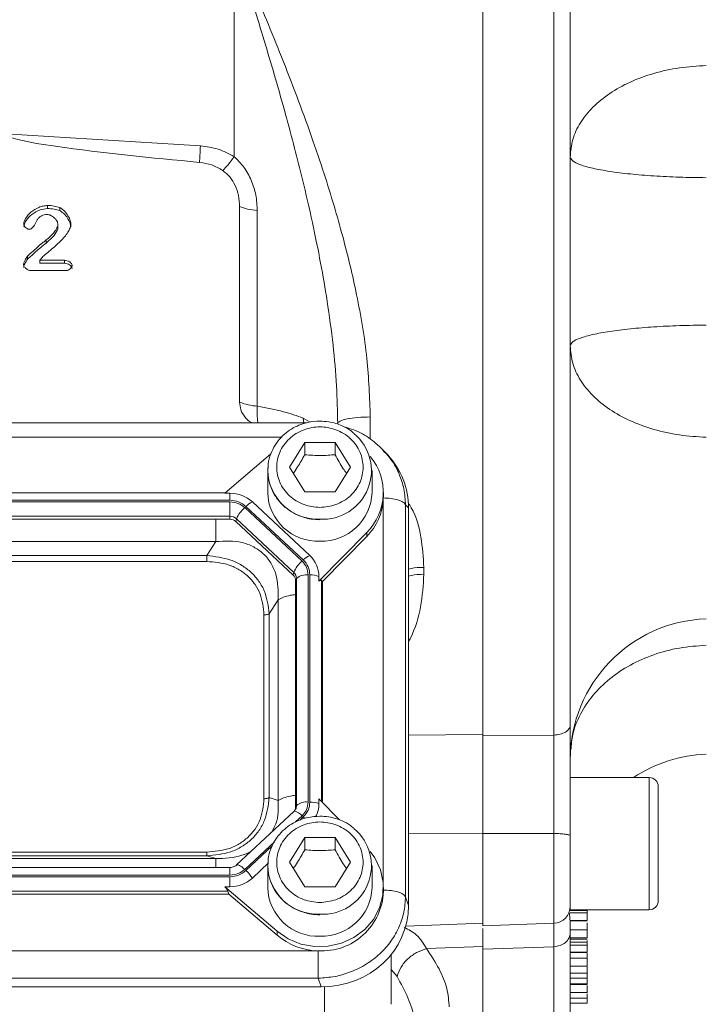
# Model space of a CAD drawing. Header units: inches. Extents: x 0.3 to 33.9, y 0.2 to 21.7.
# Tile 14 of 24: x 24.6 to 27.1, y 7.8 to 11.3. Entities that reach past the tile are written whole.
import ezdxf

# ---------------------------------------------------------------- set-up
doc = ezdxf.new("R2010")
doc.units = ezdxf.units.IN
doc.header["$MEASUREMENT"] = 0
doc.layers.add('SLD-0', color=7, linetype='Continuous', lineweight=15)
doc.styles.add('SLDTEXTSTYLE0', font='TXT', dxfattribs={"width": 0.75})
doc.dimstyles.new('SLDDIMSTYLE0', dxfattribs={"dimtxt": 0.25, "dimasz": 0.13, "dimexe": 0, "dimexo": 0.0625, "dimgap": 0.0625, "dimtad": 0, "dimtih": 1, "dimtoh": 1, "dimdec": 4, "dimrnd": 1e-09, "dimzin": 12, "dimdsep": 46, "dimtxsty": 'SLDTEXTSTYLE0', "dimsah": 1, "dimcen": 0.09, "dimadec": 0, "dimazin": 3, "dimtfac": 1, "dimtdec": 4, "dimtofl": 0, "dimtmove": 0, "dimatfit": 3, "dimfxl": 1, "dimfrac": 2, "dimtolj": 1, "dimtzin": 12, "dimarcsym": 0})

# ---------------------------------------------------------------- blocks, each defined once
blk = doc.blocks.new('*D21')
at = {"layer": 'SLD-0'}
for p, q in [((24.024, 12.2217), (24.024, 15.9238)), ((28.0665, 11.0915), (28.0665, 15.9238)), ((25.5661, 15.8356), (25.5153, 15.8356)), ((25.5153, 15.8356), (25.5153, 15.4387)), ((26.5243, 15.8356), (26.5751, 15.8356)), ((26.5751, 15.8356), (26.5751, 15.4387)), ((24.024, 15.7988), (25.4266, 15.7988)), ((28.0665, 15.7988), (26.6639, 15.7988)), ((25.5153, 15.4387), (25.5661, 15.4387)), ((26.5751, 15.4387), (26.5243, 15.4387))]:
    blk.add_line(p, q, dxfattribs=at)
for points in [[(24.024, 15.7988), (24.154, 15.7788), (24.154, 15.8188)], [(28.0665, 15.7988), (27.9365, 15.8188), (27.9365, 15.7788)]]:
    blk.add_solid(points, dxfattribs=at)
at = {"layer": 'SLD-0', "char_height": 0.25, "attachment_point": 1, "style": 'SLDTEXTSTYLE0'}
for s, insert in [('4.04', (25.6204, 16.2086, -0.4389)), ('102.7', (25.6296, 15.761, -0.4389))]:
    blk.add_mtext(s, dxfattribs=dict(at, insert=insert))

msp = doc.modelspace()

# ---------------------------------------------------------------- linework, layer by layer
at = {"color": 7, "linetype": 'Continuous', "lineweight": 15}
for p, q in [((26.28848, 12.15215), (26.28848, 8.71849)), ((26.54058, 12.14951), (26.54058, 8.72114)), ((25.40724, 10.77102), (25.40724, 11.52178)), ((24.59671, 10.85186), (25.28735, 10.80942)), ((24.74489, 10.58723), (24.74489, 10.59798)), ((24.78872, 10.57981), (24.78872, 10.59056)), ((25.42616, 9.901), (25.42616, 10.59431)), ((25.48898, 10.57993), (25.48898, 9.88662)), ((24.78213, 10.53171), (24.78213, 10.52096)), ((24.74062, 10.46501), (24.74062, 10.47576)), ((24.67468, 10.4078), (24.67468, 10.41855)), ((24.72627, 10.4142), (24.71793, 10.40406)), ((24.71793, 10.40406), (24.8054, 10.40406)), ((24.71793, 10.39331), (24.71793, 10.40406)), ((24.8054, 10.39331), (24.8054, 10.40406)), ((24.81025, 10.36712), (24.6869, 10.36712)), ((24.8054, 10.39331), (24.71793, 10.39331)), ((25.6632, 9.82776), (22.38267, 9.82776)), ((25.60298, 9.67046), (25.65698, 9.75778)), ((25.65698, 9.75778), (25.76498, 9.75778)), ((25.65698, 9.75778), (25.65698, 9.71478)), ((25.76498, 9.75778), (25.81898, 9.67046)), ((25.76498, 9.75778), (25.76498, 9.71478)), ((25.53638, 9.71641), (25.37437, 9.57782)), ((25.93921, 9.72541), (25.93421, 9.73115)), ((25.95171, 9.71388), (25.94033, 9.72639)), ((25.52598, 9.65899), (25.52627, 9.66859)), ((25.65698, 9.58314), (25.60298, 9.67046)), ((25.81898, 9.67046), (25.76498, 9.58314)), ((25.52598, 9.65899), (25.52598, 9.58087)), ((25.89598, 9.58087), (25.89598, 9.65899)), ((25.37705, 9.58011), (22.66991, 9.58011)), ((25.37437, 9.57782), (25.3922, 9.57782)), ((25.3922, 9.57782), (25.3922, 9.55316)), ((25.76498, 9.58314), (25.65698, 9.58314)), ((25.93591, 9.56129), (25.93598, 9.56654)), ((25.93598, 9.56654), (25.93598, 9.58087)), ((25.3922, 9.55316), (22.65477, 9.55316)), ((25.3922, 9.54745), (22.65477, 9.54745)), ((25.3922, 9.49639), (25.3922, 9.54745)), ((25.65209, 9.34149), (25.44881, 9.53127)), ((25.67484, 9.35735), (25.47156, 9.54713)), ((26.01459, 8.14772), (26.01459, 9.53759)), ((26.02497, 9.52618), (26.01459, 9.53759)), ((25.3922, 9.49639), (22.65477, 9.49639)), ((25.3922, 9.48578), (25.3922, 9.49639)), ((25.64777, 9.33745), (25.44448, 9.52723)), ((26.02497, 8.11692), (26.02497, 9.52618)), ((25.3922, 9.48578), (22.65477, 9.48578)), ((25.4127, 9.47785), (25.41523, 9.48749)), ((25.61599, 9.28807), (25.4127, 9.47785)), ((25.61852, 9.2977), (25.41523, 9.48749)), ((25.70771, 9.26662), (25.87687, 9.43896)), ((25.72048, 9.26529), (25.87687, 9.42462)), ((25.87687, 9.43896), (25.87687, 9.42462)), ((25.34207, 9.40679), (22.7049, 9.40679)), ((25.31003, 9.35699), (25.34207, 9.40679)), ((25.31003, 9.35699), (22.73694, 9.35699)), ((25.31003, 9.33625), (22.73694, 9.33625)), ((25.61599, 9.28807), (25.61852, 9.2977)), ((25.66942, 8.48348), (25.66942, 9.28864)), ((25.67554, 8.48348), (25.67554, 9.28864)), ((26.07979, 9.31537), (26.07979, 9.29088)), ((25.62448, 9.26893), (25.62806, 9.2762)), ((25.62448, 8.46377), (25.62448, 9.26893)), ((25.62806, 8.47105), (25.62806, 9.2762)), ((25.70771, 9.26662), (25.70771, 9.28326)), ((25.72048, 9.26529), (25.7169, 9.26892)), ((25.72048, 8.48174), (25.72048, 9.26529)), ((25.53086, 9.15082), (25.5629, 9.20062)), ((25.5629, 8.48907), (25.5629, 9.20062)), ((25.51267, 8.49534), (25.51267, 9.14706)), ((25.53086, 8.4991), (25.53086, 9.15082)), ((26.54058, 8.72114), (26.28848, 8.71849)), ((26.87848, 8.57042), (26.59848, 8.57042)), ((26.59848, 8.10142), (26.59848, 8.57042)), ((25.53086, 8.4991), (25.5629, 8.48907)), ((25.70771, 8.49475), (25.70771, 8.47811)), ((25.78099, 8.42009), (25.70771, 8.49475)), ((25.6191, 8.45032), (25.41582, 8.26054)), ((25.62501, 8.4582), (25.62026, 8.45098)), ((25.62486, 8.45791), (25.62442, 8.45708)), ((25.62448, 8.46377), (25.62806, 8.47105)), ((25.60298, 8.27009), (25.65698, 8.35741)), ((25.65698, 8.35741), (25.76498, 8.35741)), ((25.65698, 8.35741), (25.65698, 8.31441)), ((25.76498, 8.35741), (25.81898, 8.27009)), ((25.76498, 8.35741), (25.76498, 8.31441)), ((26.54058, 8.37196), (26.28848, 8.37184)), ((26.28848, 8.37184), (26.28848, 8.0451)), ((22.7049, 8.2829), (25.34207, 8.2829)), ((22.73694, 8.30615), (25.31003, 8.30615)), ((22.73694, 8.29293), (25.31003, 8.29293)), ((25.31003, 8.29293), (25.34207, 8.2829)), ((25.3922, 8.25162), (22.65477, 8.25162)), ((25.47156, 8.21424), (25.52876, 8.26764)), ((25.52598, 8.25862), (25.52627, 8.26822)), ((25.52598, 8.25862), (25.52598, 8.1805)), ((25.65698, 8.18277), (25.60298, 8.27009)), ((25.81898, 8.27009), (25.76498, 8.18277)), ((25.89598, 8.1805), (25.89598, 8.25862)), ((22.65477, 8.22467), (25.3922, 8.22467)), ((22.65477, 8.21896), (25.3922, 8.21896)), ((25.3922, 8.21896), (25.3922, 8.18355)), ((22.66256, 8.16791), (25.3844, 8.16791)), ((25.37437, 8.18355), (25.55897, 8.02563)), ((25.37437, 8.18355), (25.3922, 8.18355)), ((25.38831, 8.1573), (25.3844, 8.16791)), ((25.76498, 8.18277), (25.65698, 8.18277)), ((25.93598, 8.16616), (25.93598, 8.1805)), ((22.65866, 8.1573), (25.38831, 8.1573)), ((25.38831, 8.1573), (25.55897, 8.0113)), ((26.02497, 8.11692), (26.01459, 8.14772)), ((26.59848, 8.10142), (26.87848, 8.10142)), ((26.65848, 8.09861), (26.59848, 8.09861)), ((26.65848, 8.09044), (26.59848, 8.09044)), ((26.65848, 8.06406), (26.59848, 8.06406)), ((26.59848, 8.06276), (26.65848, 8.06276)), ((26.0152, 8.04409), (26.28848, 8.05363)), ((26.28848, 8.0451), (26.54058, 8.0539)), ((26.59848, 8.03247), (26.59848, 8.02006)), ((26.59848, 8.03052), (26.65848, 8.03052)), ((25.55897, 8.02563), (25.55897, 8.0113)), ((26.59848, 8.00244), (26.65848, 8.00244)), ((26.59848, 7.99698), (26.65848, 7.99698)), ((26.65848, 7.98797), (26.65848, 7.99325)), ((26.28848, 7.97095), (26.08942, 7.96393)), ((26.54058, 7.97083), (26.28848, 7.96195)), ((26.28848, 7.96195), (26.28848, 7.4245)), ((26.65848, 7.9863), (26.59848, 7.9863)), ((26.65848, 7.97637), (26.59848, 7.97637)), ((22.34493, 7.95627), (25.70203, 7.95627)), ((25.96398, 7.94363), (25.96398, 7.76658)), ((26.65848, 7.95088), (26.59848, 7.95088)), ((26.59848, 7.95049), (26.65848, 7.95049)), ((26.59848, 7.92957), (26.65848, 7.92957)), ((26.65848, 7.92957), (26.65848, 7.9484)), ((26.59848, 7.90201), (26.65848, 7.90201)), ((26.65848, 7.87687), (26.65848, 7.89966)), ((22.3416, 7.85903), (25.70536, 7.85903)), ((25.71574, 7.82823), (25.70536, 7.85903)), ((26.59848, 7.87687), (26.65848, 7.87687)), ((26.59848, 7.85943), (26.65848, 7.85943)), ((22.33122, 7.82823), (25.71574, 7.82823)), ((26.65848, 7.83869), (26.59848, 7.83869)), ((26.65848, 7.83673), (26.59848, 7.83673)), ((26.59848, 7.80795), (26.65848, 7.80795)), ((26.59848, 7.7879), (26.65848, 7.7879)), ((26.65848, 7.77088), (26.59848, 7.77088))]:
    msp.add_line(p, q, dxfattribs=at)
at = {"color": 8, "linetype": 'Continuous', "lineweight": 15}
for p, q in [((25.65354, 9.82776), (25.6519, 9.84428)), ((25.6519, 9.84428), (25.67637, 9.8299)), ((25.88979, 9.8485), (25.88979, 9.77039)), ((25.57403, 9.77642), (22.47164, 9.77642)), ((25.9358, 8.18885), (25.9358, 9.55818)), ((25.7169, 8.48539), (25.7169, 9.26892)), ((26.02497, 8.72014), (26.28848, 8.7229)), ((26.87848, 8.10142), (26.87848, 8.57042)), ((25.62475, 8.41319), (25.64777, 8.43467)), ((25.64035, 8.41967), (25.65209, 8.43063)), ((25.44448, 8.24489), (25.54955, 8.34299)), ((26.02497, 8.37256), (26.28848, 8.37268)), ((26.54058, 8.37196), (26.54058, 8.0539)), ((25.44881, 8.24085), (25.54198, 8.32783)), ((25.3922, 8.22467), (25.3922, 8.25162)), ((26.54058, 7.97083), (26.54058, 7.4333)), ((25.98469, 7.86539), (25.96398, 7.89006)), ((25.72707, 7.82842), (25.72707, 7.72682))]:
    msp.add_line(p, q, dxfattribs=at)
at = {"color": 7, "linetype": 'Continuous', "lineweight": 15, "flags": 128}
for points in [[(25.62026, 8.45098), (25.61986, 8.45082), (25.6191, 8.45032)], [(25.55897, 8.02563), (25.59848, 7.99859), (25.64332, 7.98017), (25.69137, 7.97124), (25.74035, 7.97224), (25.78794, 7.98311), (25.83187, 8.00334), (25.87008, 8.03197), (25.90074, 8.06764), (25.92241, 8.10866), (25.93406, 8.15308), (25.93513, 8.19881), (25.92557, 8.24366), (25.90584, 8.28553), (25.88979, 8.308)]]:
    msp.add_lwpolyline(points, dxfattribs=at)
at = {"color": 8, "linetype": 'Continuous', "lineweight": 15, "flags": 128}
for points in [[(25.65209, 8.43063), (25.65533, 8.42753), (25.65703, 8.42582)], [(25.41582, 8.26054), (25.41657, 8.26104), (25.41876, 8.26138), (25.42173, 8.26075), (25.42539, 8.25919), (25.42963, 8.25674), (25.43432, 8.25347), (25.43932, 8.24948), (25.44448, 8.24489)]]:
    msp.add_lwpolyline(points, dxfattribs=at)
at = {"color": 7, "linetype": 'Continuous', "lineweight": 15}
for centre, radius, start, end in [((25.50395, 10.09639), 0.2103, 248.28917, 265.91773), ((25.72184, 9.65776), 0.17182, 266.37711, 50.28149), ((25.73553, 9.58075), 0.20021, 314.90725, 39.59953), ((25.39282, 9.46147), 0.11635, 47.41013, 90.30665), ((25.70364, 9.58573), 0.17773, 181.56839, 272.36639), ((25.71645, 9.58773), 0.17966, 268.25491, 357.81036), ((25.50161, 9.47979), 0.07375, 114.04941, 135.72502), ((25.73291, 9.56793), 0.20312, 315.1298, 357.2498), ((25.39238, 9.46262), 0.03377, 47.40987, 90.30704), ((25.51508, 9.44464), 0.10865, 130.52406, 156.77563), ((25.39236, 9.45572), 0.03006, 47.41034, 90.30622), ((25.70489, 9.29001), 0.07374, 114.04858, 135.72585), ((25.60628, 9.28259), 0.10143, 0.37661, 47.47539), ((25.71836, 9.25486), 0.10864, 130.52363, 156.77606), ((25.59827, 9.26875), 0.02621, 0.37776, 47.4747), ((25.59862, 9.276), 0.02945, 0.37774, 47.47457), ((25.66237, 9.23709), 0.05202, 82.2093, 131.26362), ((25.67766, 9.20234), 0.08632, 69.62309, 91.40483), ((27.09848, 8.63324), 0.5, 92, 180), ((27.09848, 8.15331), 0.5, 92, 123.46471), ((26.87848, 8.53842), 0.032, 0, 90), ((25.66237, 8.43194), 0.05202, 82.20908, 131.26365), ((25.67766, 8.39719), 0.08632, 69.62292, 91.405), ((25.59899, 8.46379), 0.02549, 338.36231, 359.9573), ((25.60843, 8.47828), 0.09928, 331.59063, 359.89839), ((25.72184, 8.25739), 0.17182, 266.37711, 50.28148), ((25.34636, 8.13025), 0.15076, 33.85547, 47.19154), ((25.39282, 8.29989), 0.11635, 269.69322, 312.59), ((25.70364, 8.18536), 0.17773, 181.56841, 272.36637), ((25.71645, 8.18736), 0.17966, 268.25495, 357.81033), ((25.71791, 8.17403), 0.21822, 266.70372, 357.93408), ((26.87848, 8.13342), 0.032, 270, 0), ((26.53848, 8.11386), 0.06, 272, 0), ((25.70968, 8.18966), 0.23351, 229.80365, 268.12344)]:
    msp.add_arc(centre, radius, start, end, dxfattribs=at)
at = {"color": 8, "linetype": 'Continuous', "lineweight": 15}
for centre, radius, start, end in [((25.70364, 9.66386), 0.17773, 181.56841, 272.36636), ((25.61496, 8.41068), 0.04064, 36.18146, 82.51352), ((25.59926, 8.4711), 0.0288, 332.75258, 359.90154), ((25.70364, 8.26349), 0.17773, 181.56841, 272.36637)]:
    msp.add_arc(centre, radius, start, end, dxfattribs=at)
at = {"color": 7, "linetype": 'Continuous', "lineweight": 15}
for centre, major_axis, ratio, start_param, end_param in [((25.70613, 9.51721), (0.31298, 0.06559), 0.927683, 6.0911664, 6.7827593), ((25.67554, 9.22416), (0.0413, 0.04481), 0.1702111, 6.2750955, 6.7987851), ((25.33926, 8.20391), (0.0452, -0.04116), 0.1845839, 0.3410708, 0.8647603), ((25.70613, 8.1259), (0.31298, -0.06559), 0.927683, 4.9345661, 6.4752042)]:
    msp.add_ellipse(centre, major_axis=major_axis, ratio=ratio, start_param=start_param, end_param=end_param, dxfattribs=at)
for points, knots in [([(26.59848, 12.11527), (26.59848, 12.03552), (26.59848, 11.87457), (26.59848, 11.61276), (26.59848, 11.3351), (26.59848, 11.04333), (26.59848, 10.74161), (26.59848, 10.43533), (26.59848, 10.12905), (26.59848, 9.82733), (26.59848, 9.53555), (26.59848, 9.25789), (26.59848, 8.99608), (26.59848, 8.83513), (26.59848, 8.75538)], [0, 0, 0, 0, 0.0799365, 0.1613321, 0.2440985, 0.328859, 0.4141979, 0.5, 0.5857968, 0.6711357, 0.7559015, 0.8386628, 0.920061, 1, 1, 1, 1]), ([(25.77398, 9.82516), (25.77314, 9.86956), (25.77138, 9.96234), (25.75814, 10.10741), (25.73862, 10.25263), (25.71353, 10.39741), (25.68423, 10.54129), (25.65278, 10.67709), (25.62067, 10.80454), (25.58883, 10.92341), (25.55425, 11.04567), (25.51809, 11.16818), (25.48288, 11.28336), (25.44591, 11.40144), (25.42103, 11.47888), (25.40724, 11.52178)], [0, 0, 0, 0, 0.0753269, 0.1574416, 0.2464061, 0.3233279, 0.4064831, 0.4958879, 0.5610874, 0.6317093, 0.7077562, 0.7810967, 0.8543893, 0.9193236, 1, 1, 1, 1]), ([(25.40724, 11.52178), (25.42745, 11.47563), (25.46583, 11.38798), (25.52187, 11.25542), (25.57587, 11.12311), (25.62921, 10.98603), (25.67988, 10.84755), (25.72395, 10.71779), (25.761, 10.59896), (25.79186, 10.49039), (25.81872, 10.3852), (25.85062, 10.24116), (25.88173, 10.06201), (25.88719, 9.91747), (25.88979, 9.8485)], [0, 0, 0, 0, 0.0893642, 0.1696891, 0.2512273, 0.3366563, 0.422023, 0.5024829, 0.5690182, 0.632461, 0.6930609, 0.7522321, 0.881791, 1, 1, 1, 1]), ([(27.08103, 11.09406), (27.04912, 11.09218), (26.98528, 11.08843), (26.89387, 11.06789), (26.80992, 11.03727), (26.73661, 10.99659), (26.6765, 10.94764), (26.63225, 10.89214), (26.60382, 10.83216), (26.60026, 10.79064), (26.59848, 10.76988)], [0, 0, 0, 0, 0.1250003, 0.2500001, 0.375, 0.5000002, 0.6250002, 0.7500001, 0.8749999, 1, 1, 1, 1]), ([(25.28443, 10.75094), (25.11369, 10.76715), (24.89814, 10.78762), (24.67268, 10.82291), (24.61507, 10.83847), (24.60087, 10.84564), (24.59764, 10.84901), (24.59682, 10.85068), (24.59674, 10.85148), (24.59671, 10.85186)], [0, 0, 0, 0, 0.7352578, 0.9282167, 0.9777959, 0.9917054, 0.9963435, 0.9982494, 1, 1, 1, 1]), ([(25.28735, 10.80942), (25.28671, 10.79772), (25.28543, 10.77432), (25.28476, 10.75873), (25.28443, 10.75094)], [0, 0, 0, 0, 0.5000002, 1, 1, 1, 1]), ([(25.40724, 10.77102), (25.38858, 10.78115), (25.35126, 10.80141), (25.30866, 10.80675), (25.28735, 10.80942)], [0, 0, 0, 0, 0.49997654, 1, 1, 1, 1]), ([(25.36646, 10.72224), (25.3538, 10.72953), (25.32846, 10.74411), (25.29911, 10.74866), (25.28443, 10.75094)], [0, 0, 0, 0, 0.4999949, 1, 1, 1, 1]), ([(25.36646, 10.72224), (25.37251, 10.72831), (25.3846, 10.74045), (25.3997, 10.76083), (25.40724, 10.77102)], [0, 0, 0, 0, 0.5000013, 1, 1, 1, 1]), ([(25.48898, 10.57993), (25.48794, 10.59839), (25.48589, 10.63488), (25.46909, 10.68743), (25.44415, 10.73489), (25.41929, 10.75923), (25.40724, 10.77102)], [0, 0, 0, 0, 0.2645333, 0.5226951, 0.7686561, 1, 1, 1, 1]), ([(26.59848, 10.76988), (26.60026, 10.76519), (26.60382, 10.75581), (26.63225, 10.74225), (26.6765, 10.72971), (26.73661, 10.71865), (26.80992, 10.70946), (26.89387, 10.70253), (26.98528, 10.6979), (27.04912, 10.69705), (27.08103, 10.69662)], [0, 0, 0, 0, 0.125, 0.25, 0.3749998, 0.4999998, 0.6250001, 0.7499999, 0.8749997, 1, 1, 1, 1]), ([(25.42616, 10.59431), (25.42537, 10.60744), (25.42382, 10.63301), (25.41148, 10.66857), (25.39357, 10.69991), (25.37532, 10.71495), (25.36646, 10.72224)], [0, 0, 0, 0, 0.2723168, 0.5306622, 0.7723771, 1, 1, 1, 1]), ([(24.66091, 10.53298), (24.66133, 10.5358), (24.66231, 10.54244), (24.66975, 10.55721), (24.68593, 10.57614), (24.70907, 10.58981), (24.72962, 10.59673), (24.74, 10.59758), (24.74489, 10.59798)], [0, 0, 0, 0, 0.0779293, 0.1834531, 0.4437081, 0.7333568, 0.8744435, 1, 1, 1, 1]), ([(24.74489, 10.58723), (24.73607, 10.58602), (24.71616, 10.58329), (24.68943, 10.56793), (24.67181, 10.54942), (24.66287, 10.53356), (24.66152, 10.52574), (24.66091, 10.52223)], [0, 0, 0, 0, 0.2274147, 0.5135502, 0.7830557, 0.9026468, 1, 1, 1, 1]), ([(24.74489, 10.59798), (24.75289, 10.59776), (24.76791, 10.59735), (24.78209, 10.59272), (24.78872, 10.59056)], [0, 0, 0, 0, 0.5323401, 1, 1, 1, 1]), ([(24.78872, 10.57981), (24.78209, 10.58197), (24.76791, 10.5866), (24.75289, 10.58701), (24.74489, 10.58723)], [0, 0, 0, 0, 0.4676695, 1, 1, 1, 1]), ([(24.78872, 10.59056), (24.79329, 10.58766), (24.80373, 10.58102), (24.81537, 10.56594), (24.82513, 10.54962), (24.82719, 10.53782), (24.82809, 10.53262)], [0, 0, 0, 0, 0.2172169, 0.4966142, 0.778157, 1, 1, 1, 1]), ([(24.82809, 10.52187), (24.82732, 10.5266), (24.82553, 10.53759), (24.81641, 10.55363), (24.80481, 10.56935), (24.79371, 10.57657), (24.78872, 10.57981)], [0, 0, 0, 0, 0.2014774, 0.4685666, 0.7611319, 1, 1, 1, 1]), ([(25.42616, 10.59431), (25.43503, 10.59102), (25.45277, 10.58443), (25.47691, 10.58143), (25.48898, 10.57993)], [0, 0, 0, 0, 0.4999993, 1, 1, 1, 1]), ([(24.7094, 10.54837), (24.70922, 10.54807), (24.70888, 10.54751), (24.70555, 10.54067), (24.70051, 10.52988), (24.6922, 10.51882), (24.68584, 10.51478), (24.68262, 10.51375), (24.68106, 10.51366), (24.6803, 10.51361)], [0, 0, 0, 0, 0.0227822, 0.0417002, 0.4908238, 0.7944735, 0.9050599, 0.9536812, 1, 1, 1, 1]), ([(24.74392, 10.5663), (24.74042, 10.5661), (24.73362, 10.56572), (24.72408, 10.56214), (24.71571, 10.55637), (24.71155, 10.55111), (24.7094, 10.54837)], [0, 0, 0, 0, 0.253287, 0.4931603, 0.7366252, 1, 1, 1, 1]), ([(24.78213, 10.53171), (24.78192, 10.53354), (24.78146, 10.53754), (24.77742, 10.5457), (24.76949, 10.55524), (24.75895, 10.56222), (24.75013, 10.56573), (24.74587, 10.56612), (24.74392, 10.5663)], [0, 0, 0, 0, 0.10294933, 0.22558775, 0.50062788, 0.77564151, 0.89724585, 1, 1, 1, 1]), ([(24.6803, 10.51361), (24.67924, 10.51371), (24.67695, 10.51391), (24.67239, 10.51584), (24.66715, 10.51971), (24.6632, 10.52487), (24.66122, 10.52948), (24.66101, 10.53185), (24.66091, 10.53298)], [0, 0, 0, 0, 0.1046534, 0.2243922, 0.4838876, 0.751093, 0.8813394, 1, 1, 1, 1]), ([(24.82809, 10.53262), (24.82737, 10.52802), (24.82577, 10.51779), (24.81386, 10.49634), (24.79013, 10.46914), (24.76133, 10.44442), (24.73895, 10.42619), (24.7299, 10.41763), (24.72627, 10.4142)], [0, 0, 0, 0, 0.0897198, 0.199168, 0.4624121, 0.7667931, 0.9065456, 1, 1, 1, 1]), ([(24.74062, 10.47576), (24.75089, 10.48441), (24.76604, 10.49718), (24.77729, 10.51589), (24.78142, 10.5256), (24.78191, 10.52987), (24.78213, 10.53171)], [0, 0, 0, 0, 0.55221073, 0.81534205, 0.91996322, 1, 1, 1, 1]), ([(24.78213, 10.52096), (24.78188, 10.51912), (24.78049, 10.50853), (24.76707, 10.48787), (24.75041, 10.47347), (24.74062, 10.46501)], [0, 0, 0, 0, 0.0802795, 0.45990593, 1, 1, 1, 1]), ([(24.67468, 10.41855), (24.68739, 10.43026), (24.70556, 10.447), (24.72764, 10.46602), (24.73712, 10.47313), (24.74062, 10.47576)], [0, 0, 0, 0, 0.5948471, 0.8502495, 1, 1, 1, 1]), ([(24.74062, 10.46501), (24.73404, 10.45988), (24.72152, 10.45013), (24.6996, 10.43097), (24.6844, 10.41684), (24.67468, 10.4078)], [0, 0, 0, 0, 0.2855429, 0.5430031, 1, 1, 1, 1]), ([(24.66033, 10.38885), (24.66076, 10.39095), (24.66182, 10.3961), (24.66638, 10.40627), (24.67142, 10.41372), (24.67468, 10.41855)], [0, 0, 0, 0, 0.194874, 0.4789027, 1, 1, 1, 1]), ([(24.67468, 10.4078), (24.67116, 10.40253), (24.66605, 10.39487), (24.6616, 10.38467), (24.6607, 10.38), (24.66033, 10.3781)], [0, 0, 0, 0, 0.5667423, 0.8238608, 1, 1, 1, 1]), ([(24.8054, 10.40406), (24.80872, 10.4037), (24.81533, 10.40298), (24.82385, 10.39847), (24.8293, 10.39344), (24.83196, 10.38886), (24.83223, 10.38651), (24.83236, 10.38541)], [0, 0, 0, 0, 0.27461401, 0.5462862, 0.79254225, 0.9025549, 1, 1, 1, 1]), ([(24.6869, 10.36712), (24.68534, 10.36724), (24.68206, 10.36748), (24.67573, 10.36978), (24.66871, 10.37429), (24.66344, 10.3802), (24.66076, 10.38522), (24.66046, 10.38771), (24.66033, 10.38885)], [0, 0, 0, 0, 0.12331503, 0.25880757, 0.53145156, 0.78908257, 0.90332909, 1, 1, 1, 1]), ([(24.83236, 10.37466), (24.8322, 10.37587), (24.83185, 10.37847), (24.82888, 10.38318), (24.82328, 10.38808), (24.81493, 10.39231), (24.80858, 10.39298), (24.8054, 10.39331)], [0, 0, 0, 0, 0.1074997, 0.230482, 0.4742042, 0.7374298, 1, 1, 1, 1]), ([(24.83236, 10.38541), (24.83225, 10.38443), (24.83202, 10.3823), (24.82991, 10.37803), (24.82561, 10.37304), (24.81976, 10.36928), (24.81441, 10.36741), (24.81161, 10.36722), (24.81025, 10.36712)], [0, 0, 0, 0, 0.099412, 0.2140345, 0.4678468, 0.7367144, 0.8726138, 1, 1, 1, 1]), ([(27.08103, 10.17402), (27.04912, 10.1736), (26.98528, 10.17275), (26.89387, 10.16811), (26.80992, 10.16119), (26.73661, 10.15199), (26.6765, 10.14093), (26.63225, 10.12839), (26.60382, 10.11483), (26.60026, 10.10545), (26.59848, 10.10076)], [0, 0, 0, 0, 0.1250003, 0.2500001, 0.3749999, 0.5000002, 0.6250002, 0.75, 0.875, 1, 1, 1, 1]), ([(26.59848, 10.10076), (26.60026, 10.08), (26.60382, 10.03849), (26.63225, 9.9785), (26.6765, 9.923), (26.73661, 9.87405), (26.80992, 9.83337), (26.89387, 9.80275), (26.98528, 9.78222), (27.04912, 9.77846), (27.08103, 9.77658)], [0, 0, 0, 0, 0.1250001, 0.2499999, 0.3749998, 0.4999998, 0.625, 0.7499999, 0.8749997, 1, 1, 1, 1]), ([(25.47001, 9.82776), (25.4693, 9.82804), (25.45913, 9.83221), (25.44428, 9.84792), (25.42887, 9.87285), (25.42704, 9.89179), (25.42616, 9.901)], [0, 0, 0, 0, 0.0246601, 0.3555984, 0.6865362, 1, 1, 1, 1]), ([(25.6519, 9.84428), (25.62944, 9.85235), (25.58086, 9.8698), (25.52111, 9.88074), (25.48898, 9.88662)], [0, 0, 0, 0, 0.4622353, 1, 1, 1, 1]), ([(25.77398, 9.82516), (25.7757, 9.82815), (25.77915, 9.83414), (25.80573, 9.84175), (25.84388, 9.84719), (25.87449, 9.84807), (25.88979, 9.8485)], [0, 0, 0, 0, 0.2500003, 0.5000008, 0.75, 1, 1, 1, 1]), ([(25.71098, 9.83383), (25.69622, 9.83292), (25.67554, 9.83164), (25.64634, 9.82329), (25.6225, 9.81344), (25.59632, 9.79733), (25.57208, 9.77598), (25.55105, 9.74921), (25.53562, 9.71751), (25.52722, 9.68986), (25.52727, 9.67315), (25.52729, 9.66865)], [0, 0, 0, 0, 0.1584891, 0.2219291, 0.3273504, 0.4372875, 0.5558907, 0.6809305, 0.8120123, 0.949302, 1, 1, 1, 1]), ([(25.71098, 9.52762), (25.69174, 9.52953), (25.66213, 9.53247), (25.6265, 9.55028), (25.60202, 9.56871), (25.58215, 9.5916), (25.56367, 9.62485), (25.55429, 9.67046), (25.56367, 9.71607), (25.58215, 9.74933), (25.60202, 9.77218), (25.6265, 9.79074), (25.66213, 9.80799), (25.71098, 9.81675), (25.75983, 9.80799), (25.79546, 9.79074), (25.81994, 9.77218), (25.83982, 9.74933), (25.8583, 9.71607), (25.86768, 9.67046), (25.8583, 9.62485), (25.83982, 9.5916), (25.81994, 9.56871), (25.79546, 9.55028), (25.75983, 9.53247), (25.73023, 9.52953), (25.71098, 9.52762)], [0, 0, 0, 0, 0.0598642, 0.0920902, 0.125, 0.1579099, 0.1901359, 0.2500001, 0.3098643, 0.3420903, 0.3750001, 0.4079099, 0.440136, 0.5000002, 0.5598644, 0.5920904, 0.625, 0.6579099, 0.6901358, 0.7500001, 0.8098643, 0.8420902, 0.8750002, 0.9079098, 0.9401358, 1, 1, 1, 1]), ([(25.83024, 9.79153), (25.82654, 9.7948), (25.81451, 9.8054), (25.7928, 9.81645), (25.76687, 9.82622), (25.7405, 9.83247), (25.72141, 9.83335), (25.71098, 9.83383)], [0, 0, 0, 0, 0.1161267, 0.3770477, 0.5602164, 0.7596113, 1, 1, 1, 1]), ([(25.94056, 9.72611), (25.92443, 9.74152), (25.89235, 9.77219), (25.84226, 9.80087), (25.809, 9.80981), (25.79742, 9.81293)], [0, 0, 0, 0, 0.3971808, 0.7900441, 1, 1, 1, 1]), ([(25.61672, 9.64825), (25.62178, 9.65571), (25.63524, 9.67553), (25.64863, 9.6997), (25.65698, 9.71478)], [0, 0, 0, 0, 0.3763756, 1, 1, 1, 1]), ([(25.65698, 9.71478), (25.67628, 9.71321), (25.71237, 9.71029), (25.74828, 9.71335), (25.76498, 9.71478)], [0, 0, 0, 0, 0.5347452, 1, 1, 1, 1]), ([(25.76498, 9.71478), (25.77463, 9.69741), (25.78806, 9.67325), (25.80142, 9.65365), (25.80518, 9.64814)], [0, 0, 0, 0, 0.718832, 1, 1, 1, 1]), ([(25.52729, 9.66865), (25.52676, 9.66033), (25.52538, 9.63841), (25.53381, 9.60443), (25.55045, 9.56937), (25.57374, 9.53988), (25.60147, 9.5167), (25.62905, 9.50141), (25.65512, 9.4918), (25.68145, 9.4855), (25.70055, 9.48463), (25.71098, 9.48416)], [0, 0, 0, 0, 0.08731982, 0.23007786, 0.36096474, 0.49022873, 0.61528422, 0.72885296, 0.80857829, 0.89536715, 1, 1, 1, 1]), ([(25.3922, 9.55316), (25.4028, 9.55214), (25.424, 9.5501), (25.44054, 9.53754), (25.44881, 9.53127)], [0, 0, 0, 0, 0.5000005, 1, 1, 1, 1]), ([(25.3922, 9.54745), (25.40199, 9.5465), (25.42157, 9.54462), (25.43685, 9.53302), (25.44448, 9.52723)], [0, 0, 0, 0, 0.4999993, 1, 1, 1, 1]), ([(26.01459, 9.53759), (26.01204, 9.54082), (26.00695, 9.54727), (25.98821, 9.55497), (25.96383, 9.56026), (25.94522, 9.56094), (25.93591, 9.56129)], [0, 0, 0, 0, 0.2499989, 0.4999983, 0.7499999, 1, 1, 1, 1]), ([(25.5629, 9.20062), (25.563, 9.23153), (25.56313, 9.27735), (25.53863, 9.33159), (25.51179, 9.3649), (25.47656, 9.38955), (25.42013, 9.41086), (25.37351, 9.40843), (25.34207, 9.40679)], [0, 0, 0, 0, 0.25739696, 0.38160227, 0.49999986, 0.61839384, 0.74260306, 1, 1, 1, 1]), ([(25.53086, 9.15082), (25.52778, 9.1776), (25.52312, 9.21805), (25.49601, 9.26622), (25.4687, 9.29794), (25.43466, 9.3235), (25.38278, 9.34907), (25.33901, 9.35383), (25.31003, 9.35699)], [0, 0, 0, 0, 0.2489773, 0.3760592, 0.4999999, 0.6239453, 0.7510228, 1, 1, 1, 1]), ([(25.31003, 9.33625), (25.31003, 9.33801), (25.31003, 9.34153), (25.31003, 9.34709), (25.31003, 9.35245), (25.31003, 9.35547), (25.31003, 9.35699)], [0, 0, 0, 0, 0.2499998, 0.49999949, 0.75000204, 1, 1, 1, 1]), ([(25.51267, 9.14706), (25.51027, 9.1722), (25.50664, 9.21003), (25.48222, 9.25508), (25.45714, 9.28439), (25.42574, 9.30781), (25.37749, 9.33061), (25.33696, 9.334), (25.31003, 9.33625)], [0, 0, 0, 0, 0.2500617, 0.3761472, 0.5000001, 0.6237896, 0.7499385, 1, 1, 1, 1]), ([(25.64777, 9.33745), (25.65397, 9.33032), (25.66639, 9.31606), (25.66841, 9.29778), (25.66942, 9.28864)], [0, 0, 0, 0, 0.4999987, 1, 1, 1, 1]), ([(25.65209, 9.34149), (25.65882, 9.33377), (25.67226, 9.31833), (25.67445, 9.29853), (25.67554, 9.28864)], [0, 0, 0, 0, 0.50000043, 1, 1, 1, 1]), ([(25.51267, 9.14706), (25.51451, 9.1471), (25.51818, 9.1472), (25.52328, 9.148), (25.52775, 9.14919), (25.52982, 9.15027), (25.53086, 9.15082)], [0, 0, 0, 0, 0.2499958, 0.5000018, 0.7500049, 1, 1, 1, 1]), ([(26.60108, 8.66906), (26.60249, 8.68703), (26.60589, 8.73004), (26.63244, 8.79555), (26.67645, 8.86258), (26.73663, 8.92167), (26.80992, 8.97078), (26.89387, 9.00776), (26.98528, 9.03254), (27.04912, 9.03708), (27.08103, 9.03934)], [0, 0, 0, 0, 0.09298818, 0.22256122, 0.35213421, 0.48170721, 0.61128064, 0.74085362, 0.87042661, 1, 1, 1, 1]), ([(26.59848, 8.75538), (26.59762, 8.75099), (26.5959, 8.74221), (26.58261, 8.73104), (26.56353, 8.72307), (26.54823, 8.72178), (26.54058, 8.72114)], [0, 0, 0, 0, 0.2500009, 0.5000016, 0.750001, 1, 1, 1, 1]), ([(26.59848, 8.75538), (26.59848, 8.72615), (26.59848, 8.6677), (26.59848, 8.56938), (26.59848, 8.46713), (26.59848, 8.39858), (26.59848, 8.36429)], [0, 0, 0, 0, 0.2500058, 0.5000381, 0.7499992, 1, 1, 1, 1]), ([(26.28848, 8.71849), (26.28848, 8.69077), (26.28848, 8.63943), (26.28848, 8.55486), (26.28848, 8.4665), (26.28848, 8.40494), (26.28848, 8.37184)], [0, 0, 0, 0, 0.2668349, 0.4941141, 0.7279891, 1, 1, 1, 1]), ([(26.54058, 8.72114), (26.54062, 8.69761), (26.54069, 8.6556), (26.54072, 8.59269), (26.54073, 8.53913), (26.54071, 8.49378), (26.54068, 8.44939), (26.54063, 8.41033), (26.54059, 8.3833), (26.54058, 8.37196)], [0, 0, 0, 0, 0.2271673, 0.4056623, 0.5434051, 0.6819467, 0.7782231, 0.9068661, 1, 1, 1, 1]), ([(26.91048, 8.13342), (26.91048, 8.13613), (26.91048, 8.14029), (26.91048, 8.16554), (26.91048, 8.19167), (26.91048, 8.22412), (26.91048, 8.27126), (26.91048, 8.33592), (26.91048, 8.40058), (26.91048, 8.44773), (26.91048, 8.48017), (26.91048, 8.5063), (26.91048, 8.53156), (26.91048, 8.53572), (26.91048, 8.53842)], [0, 0, 0, 0, 0.1197283, 0.1841803, 0.25, 0.3158198, 0.3802714, 0.5, 0.6197286, 0.6841802, 0.75, 0.8158197, 0.8802717, 1, 1, 1, 1]), ([(25.31003, 8.29293), (25.33901, 8.29554), (25.38278, 8.29947), (25.43466, 8.32451), (25.4687, 8.34994), (25.49601, 8.38179), (25.52312, 8.43049), (25.52778, 8.47177), (25.53086, 8.4991)], [0, 0, 0, 0, 0.2489771, 0.376059, 0.4999998, 0.6239448, 0.7510224, 1, 1, 1, 1]), ([(25.31003, 8.30615), (25.33696, 8.30839), (25.37748, 8.31178), (25.42573, 8.33458), (25.45713, 8.35799), (25.48222, 8.38731), (25.50664, 8.43236), (25.51027, 8.47019), (25.51267, 8.49534)], [0, 0, 0, 0, 0.2500615, 0.3761468, 0.4999999, 0.6237894, 0.7499383, 1, 1, 1, 1]), ([(25.51267, 8.49534), (25.51451, 8.49539), (25.51818, 8.49548), (25.52328, 8.49628), (25.52775, 8.49747), (25.52982, 8.49855), (25.53086, 8.4991)], [0, 0, 0, 0, 0.249999, 0.5000064, 0.7500034, 1, 1, 1, 1]), ([(25.66942, 8.48348), (25.66841, 8.47434), (25.66639, 8.45606), (25.65397, 8.4418), (25.64777, 8.43467)], [0, 0, 0, 0, 0.4999991, 1, 1, 1, 1]), ([(25.67554, 8.48348), (25.67445, 8.47359), (25.67226, 8.45379), (25.65882, 8.43835), (25.65209, 8.43063)], [0, 0, 0, 0, 0.4999992, 1, 1, 1, 1]), ([(25.71098, 8.43346), (25.69622, 8.43255), (25.67554, 8.43127), (25.64634, 8.42292), (25.6225, 8.41307), (25.59632, 8.39696), (25.57208, 8.37561), (25.55105, 8.34884), (25.53562, 8.31714), (25.52722, 8.28949), (25.52727, 8.27278), (25.52729, 8.26828)], [0, 0, 0, 0, 0.15848925, 0.2219292, 0.32735052, 0.43728748, 0.55589066, 0.68093054, 0.81201261, 0.94930228, 1, 1, 1, 1]), ([(25.71098, 8.12725), (25.69174, 8.12916), (25.66213, 8.1321), (25.6265, 8.14991), (25.60202, 8.16834), (25.58215, 8.19123), (25.56367, 8.22448), (25.55429, 8.27009), (25.56367, 8.3157), (25.58215, 8.34896), (25.60202, 8.37181), (25.6265, 8.39037), (25.66213, 8.40762), (25.71098, 8.41638), (25.75983, 8.40762), (25.79546, 8.39037), (25.81994, 8.37181), (25.83982, 8.34896), (25.8583, 8.3157), (25.86768, 8.27009), (25.8583, 8.22448), (25.83982, 8.19123), (25.81994, 8.16834), (25.79546, 8.14991), (25.75983, 8.1321), (25.73023, 8.12916), (25.71098, 8.12725)], [0, 0, 0, 0, 0.0598642, 0.0920902, 0.1250001, 0.1579099, 0.1901359, 0.2500001, 0.3098643, 0.3420903, 0.3750001, 0.40791, 0.440136, 0.5000002, 0.5598644, 0.5920903, 0.625, 0.6579099, 0.6901358, 0.7500001, 0.8098643, 0.8420902, 0.8750002, 0.9079098, 0.9401358, 1, 1, 1, 1]), ([(25.83024, 8.39116), (25.82654, 8.39443), (25.81451, 8.40503), (25.7928, 8.41608), (25.76687, 8.42585), (25.7405, 8.4321), (25.72141, 8.43298), (25.71098, 8.43346)], [0, 0, 0, 0, 0.1161268, 0.3770474, 0.5602164, 0.7596112, 1, 1, 1, 1]), ([(26.59848, 8.36429), (26.59762, 8.36528), (26.5959, 8.36724), (26.58261, 8.36974), (26.56353, 8.37152), (26.54823, 8.37181), (26.54058, 8.37196)], [0, 0, 0, 0, 0.2500009, 0.5000017, 0.7500013, 1, 1, 1, 1]), ([(26.59848, 8.36429), (26.59848, 8.34761), (26.59848, 8.3138), (26.59848, 8.26359), (26.59848, 8.2173), (26.59848, 8.1776), (26.59848, 8.1458), (26.59848, 8.12429), (26.59848, 8.11384), (26.59848, 8.11492), (26.59848, 8.11524)], [0, 0, 0, 0, 0.1326617, 0.2688602, 0.4050582, 0.53772, 0.6703818, 0.8065799, 0.9427784, 1, 1, 1, 1]), ([(25.61672, 8.24788), (25.62178, 8.25534), (25.63524, 8.27516), (25.64863, 8.29933), (25.65698, 8.31441)], [0, 0, 0, 0, 0.3763746, 1, 1, 1, 1]), ([(25.65698, 8.31441), (25.67628, 8.31284), (25.71237, 8.30992), (25.74828, 8.31298), (25.76498, 8.31441)], [0, 0, 0, 0, 0.5347451, 1, 1, 1, 1]), ([(25.76498, 8.31441), (25.77463, 8.29704), (25.78806, 8.27288), (25.80142, 8.25328), (25.80518, 8.24777)], [0, 0, 0, 0, 0.7188311, 1, 1, 1, 1]), ([(25.31003, 8.30615), (25.31003, 8.30448), (25.31003, 8.30116), (25.31003, 8.29719), (25.31003, 8.2942), (25.31003, 8.29335), (25.31003, 8.29293)], [0, 0, 0, 0, 0.2500047, 0.5000066, 0.7500058, 1, 1, 1, 1]), ([(25.4157, 8.26057), (25.41556, 8.26039), (25.41412, 8.25858), (25.40991, 8.25605), (25.40354, 8.25315), (25.39747, 8.2518), (25.39354, 8.25167), (25.3922, 8.25162)], [0, 0, 0, 0, 0.0321168, 0.3195248, 0.5670646, 0.8527333, 1, 1, 1, 1]), ([(25.44448, 8.24489), (25.43685, 8.2391), (25.42157, 8.2275), (25.40199, 8.22562), (25.3922, 8.22467)], [0, 0, 0, 0, 0.50000055, 1, 1, 1, 1]), ([(25.44881, 8.24085), (25.44054, 8.23458), (25.424, 8.22202), (25.4028, 8.21998), (25.3922, 8.21896)], [0, 0, 0, 0, 0.4999995, 1, 1, 1, 1]), ([(25.52729, 8.26828), (25.52676, 8.25996), (25.52538, 8.23804), (25.53381, 8.20406), (25.55045, 8.169), (25.57374, 8.13951), (25.60147, 8.11633), (25.62905, 8.10104), (25.65512, 8.09143), (25.68145, 8.08513), (25.70055, 8.08426), (25.71098, 8.08379)], [0, 0, 0, 0, 0.0873198, 0.2300784, 0.3609648, 0.4902287, 0.6152841, 0.7288529, 0.8085783, 0.8953671, 1, 1, 1, 1]), ([(25.93591, 8.17141), (25.94522, 8.17107), (25.96383, 8.17039), (25.98821, 8.16509), (26.00695, 8.1574), (26.01204, 8.15095), (26.01459, 8.14772)], [0, 0, 0, 0, 0.2500001, 0.5000018, 0.750001, 1, 1, 1, 1]), ([(25.70536, 7.85903), (25.72524, 7.86047), (25.76416, 7.86328), (25.81188, 7.87751), (25.84839, 7.89342), (25.8845, 7.91354), (25.9251, 7.94458), (25.96498, 7.99002), (25.99319, 8.04032), (26.01094, 8.09367), (26.01335, 8.12944), (26.01459, 8.14772)], [0, 0, 0, 0, 0.1230967, 0.2409199, 0.3064863, 0.3715495, 0.5000848, 0.628624, 0.7590801, 0.8769053, 1, 1, 1, 1]), ([(26.65848, 8.09858), (26.65848, 8.09778), (26.65848, 8.09658), (26.65848, 8.09327), (26.65848, 8.09121), (26.65848, 8.09044)], [0, 0, 0, 0, 0.5579661, 0.8362976, 1, 1, 1, 1]), ([(26.59844, 8.03247), (26.59844, 8.03433), (26.59842, 8.04346), (26.59814, 8.0564), (26.59754, 8.07085), (26.59636, 8.08438), (26.5952, 8.09066), (26.59359, 8.09127), (26.59308, 8.09146)], [0, 0, 0, 0, 0.0489803, 0.2398553, 0.408157, 0.6155617, 0.8779549, 1, 1, 1, 1]), ([(26.65848, 8.06406), (26.65848, 8.06502), (26.65848, 8.06748), (26.65848, 8.07349), (26.65848, 8.08008), (26.65848, 8.08608), (26.65848, 8.0891), (26.65848, 8.09044)], [0, 0, 0, 0, 0.1567078, 0.401173, 0.6662752, 0.8519057, 1, 1, 1, 1]), ([(26.65848, 8.06653), (26.65848, 8.06784), (26.65848, 8.07256), (26.65848, 8.07825), (26.65848, 8.08215), (26.65848, 8.08282)], [0, 0, 0, 0, 0.2427332, 0.869495, 1, 1, 1, 1]), ([(26.28848, 8.0356), (26.28848, 8.02812), (26.28848, 8.01139), (26.28848, 7.97954), (26.28848, 7.96195)], [0, 0, 0, 0, 0.4475944, 1, 1, 1, 1]), ([(26.65848, 8.03052), (26.65848, 8.03423), (26.65848, 8.04213), (26.65848, 8.05115), (26.65848, 8.05595)], [0, 0, 0, 0, 0.4690884, 1, 1, 1, 1]), ([(26.65848, 8.00244), (26.65848, 8.00443), (26.65848, 8.00843), (26.65848, 8.01713), (26.65848, 8.02557), (26.65848, 8.03052)], [0, 0, 0, 0, 0.2924006, 0.5850865, 1, 1, 1, 1]), ([(26.59848, 8.02006), (26.59762, 8.01375), (26.5959, 8.00113), (26.58261, 7.98508), (26.56353, 7.97361), (26.54823, 7.97176), (26.54058, 7.97083)], [0, 0, 0, 0, 0.25, 0.5000014, 0.7500008, 1, 1, 1, 1]), ([(26.59848, 8.02006), (26.59848, 7.96785), (26.59848, 7.86247), (26.59848, 7.7342), (26.59848, 7.6287), (26.59848, 7.5518), (26.59848, 7.50247), (26.59848, 7.49634), (26.59848, 7.49326)], [0, 0, 0, 0, 0.159873, 0.3226643, 0.488197, 0.6577181, 0.8283959, 1, 1, 1, 1]), ([(26.08942, 7.96393), (26.07736, 7.95993), (26.05323, 7.95193), (26.02155, 7.92817), (25.99655, 7.8986), (25.98865, 7.87646), (25.98469, 7.86539)], [0, 0, 0, 0, 0.2499964, 0.4999932, 0.7499969, 1, 1, 1, 1]), ([(26.08942, 7.96393), (26.10515, 7.93981), (26.13658, 7.89162), (26.16414, 7.82175), (26.16792, 7.77869), (26.16979, 7.75726)], [0, 0, 0, 0, 0.334788, 0.6689873, 1, 1, 1, 1]), ([(26.65848, 7.9862), (26.65848, 7.98617), (26.65848, 7.98576), (26.65848, 7.98309), (26.65848, 7.97941), (26.65848, 7.97719), (26.65848, 7.97637)], [0, 0, 0, 0, 0.0458011, 0.5838427, 0.8458802, 1, 1, 1, 1]), ([(26.65848, 7.95088), (26.65848, 7.95171), (26.65848, 7.95382), (26.65848, 7.95948), (26.65848, 7.96587), (26.65848, 7.97184), (26.65848, 7.97498), (26.65848, 7.97637)], [0, 0, 0, 0, 0.1567097, 0.401172, 0.6662744, 0.8519083, 1, 1, 1, 1]), ([(25.70536, 7.85903), (25.70536, 7.86464), (25.70536, 7.87584), (25.70536, 7.90103), (25.70536, 7.92908), (25.70536, 7.94714), (25.70536, 7.95617)], [0, 0, 0, 0, 0.2499995, 0.499999, 0.7500012, 1, 1, 1, 1]), ([(26.65848, 7.90201), (26.65848, 7.90257), (26.65848, 7.90396), (26.65848, 7.90887), (26.65848, 7.91611), (26.65848, 7.92373), (26.65848, 7.92812), (26.65848, 7.92957)], [0, 0, 0, 0, 0.12248249, 0.30175531, 0.57768463, 0.86068387, 1, 1, 1, 1]), ([(26.65848, 7.90201), (26.65848, 7.90168), (26.65848, 7.90122), (26.65848, 7.90183), (26.65848, 7.90201)], [0, 0, 0, 0, 0.7179029, 1, 1, 1, 1]), ([(26.05398, 7.65038), (26.05236, 7.67265), (26.0491, 7.71732), (26.02544, 7.78989), (25.99836, 7.84007), (25.98469, 7.86539)], [0, 0, 0, 0, 0.3297072, 0.6616616, 1, 1, 1, 1]), ([(26.65848, 7.85943), (26.65848, 7.8608), (26.65848, 7.86462), (26.65848, 7.87038), (26.65848, 7.8747), (26.65848, 7.87687)], [0, 0, 0, 0, 0.2180617, 0.6074592, 1, 1, 1, 1]), ([(26.65848, 7.85943), (26.65848, 7.85839), (26.65848, 7.85559), (26.65848, 7.84975), (26.65848, 7.84422), (26.65848, 7.84006), (26.65848, 7.83909), (26.65848, 7.83869)], [0, 0, 0, 0, 0.11677165, 0.3169561, 0.68746107, 0.87093667, 1, 1, 1, 1]), ([(26.65848, 7.83966), (26.65848, 7.83926), (26.65848, 7.83836), (26.65848, 7.83832), (26.65848, 7.83863), (26.65848, 7.83869)], [0, 0, 0, 0, 0.4017426, 0.892039, 1, 1, 1, 1]), ([(26.65848, 7.80795), (26.65848, 7.80845), (26.65848, 7.80961), (26.65848, 7.81429), (26.65848, 7.82245), (26.65848, 7.82954), (26.65848, 7.83362)], [0, 0, 0, 0, 0.13140822, 0.30994862, 0.60289155, 1, 1, 1, 1]), ([(26.65848, 7.80795), (26.65848, 7.80771), (26.65848, 7.80746), (26.65848, 7.80792), (26.65848, 7.80795)], [0, 0, 0, 0, 0.93464896, 1, 1, 1, 1]), ([(26.65848, 7.7879), (26.65848, 7.78826), (26.65848, 7.78913), (26.65848, 7.79333), (26.65848, 7.79825), (26.65848, 7.80225), (26.65848, 7.80336)], [0, 0, 0, 0, 0.1805501, 0.445097, 0.8460294, 1, 1, 1, 1]), ([(26.65848, 7.77088), (26.65848, 7.77131), (26.65848, 7.77243), (26.65848, 7.77687), (26.65848, 7.78237), (26.65848, 7.78794), (26.65848, 7.79123), (26.65848, 7.79268)], [0, 0, 0, 0, 0.1567094, 0.4011732, 0.6662772, 0.8519107, 1, 1, 1, 1])]:
    msp.add_open_spline(points, degree=3, knots=knots, dxfattribs=at)
at = {"color": 8, "linetype": 'Continuous', "lineweight": 15}
for points, knots in [([(25.49164, 9.82776), (25.49152, 9.82818), (25.49028, 9.83229), (25.48907, 9.84447), (25.48811, 9.86358), (25.48869, 9.87894), (25.48898, 9.88662)], [0, 0, 0, 0, 0.0364307, 0.3538495, 0.6771213, 1, 1, 1, 1]), ([(26.01459, 9.53759), (26.01335, 9.55644), (26.01094, 9.59333), (25.99629, 9.63844), (25.97944, 9.67271), (25.96279, 9.70036), (25.94752, 9.71659), (25.93921, 9.72541)], [0, 0, 0, 0, 0.27405745, 0.53637524, 0.68234963, 0.82720365, 1, 1, 1, 1]), ([(26.07979, 9.31537), (26.07735, 9.351), (26.07247, 9.42234), (26.05182, 9.50144), (26.02783, 9.53847), (26.02408, 9.54426)], [0, 0, 0, 0, 0.45712669, 0.91511412, 1, 1, 1, 1]), ([(25.34207, 9.40679), (25.34207, 9.41543), (25.34207, 9.4327), (25.34207, 9.46043), (25.34207, 9.47834), (25.34207, 9.48578)], [0, 0, 0, 0, 0.3689646, 0.7379277, 1, 1, 1, 1]), ([(26.02497, 9.30887), (26.0283, 9.30982), (26.04389, 9.31423), (26.06399, 9.31487), (26.07979, 9.31537)], [0, 0, 0, 0, 0.21379169, 1, 1, 1, 1]), ([(26.07979, 9.29088), (26.07728, 9.25232), (26.07224, 9.175), (26.04802, 9.09505), (26.02766, 9.05571), (26.02497, 9.0505)], [0, 0, 0, 0, 0.4633562, 0.9290251, 1, 1, 1, 1]), ([(26.02497, 9.28424), (26.0283, 9.28521), (26.04389, 9.28972), (26.06399, 9.29037), (26.07979, 9.29088)], [0, 0, 0, 0, 0.2137906, 1, 1, 1, 1]), ([(25.5629, 9.20062), (25.56885, 9.20371), (25.58075, 9.20988), (25.60266, 9.21611), (25.61849, 9.21819), (25.62448, 9.21898)], [0, 0, 0, 0, 0.3831422, 0.7662846, 1, 1, 1, 1]), ([(25.54043, 8.37687), (25.54567, 8.38672), (25.56458, 8.4223), (25.56361, 8.46105), (25.5629, 8.48907)], [0, 0, 0, 0, 0.276861, 1, 1, 1, 1]), ([(25.5629, 8.48907), (25.56885, 8.49216), (25.58075, 8.49833), (25.60266, 8.50456), (25.61849, 8.50665), (25.62448, 8.50743)], [0, 0, 0, 0, 0.3831429, 0.7662857, 1, 1, 1, 1]), ([(25.34207, 8.2829), (25.37379, 8.28384), (25.41766, 8.28514), (25.45683, 8.30379), (25.46768, 8.30895)], [0, 0, 0, 0, 0.7231409, 1, 1, 1, 1]), ([(25.34207, 8.2829), (25.34207, 8.2804), (25.34207, 8.27538), (25.34207, 8.26347), (25.34207, 8.25367), (25.34207, 8.25162)], [0, 0, 0, 0, 0.441542, 0.8830862, 1, 1, 1, 1]), ([(26.0096, 8.039), (26.02518, 8.03157), (26.05675, 8.01652), (26.07843, 7.98161), (26.08942, 7.96393)], [0, 0, 0, 0, 0.4933063, 1, 1, 1, 1]), ([(26.54072, 8.05331), (26.54072, 8.05316), (26.54073, 8.05117), (26.54073, 8.04298), (26.54071, 8.02807), (26.54068, 8.01053), (26.54063, 7.99216), (26.54059, 7.97714), (26.54058, 7.97083)], [0, 0, 0, 0, 0.0182462, 0.2457756, 0.474625, 0.6336587, 0.8461575, 1, 1, 1, 1])]:
    msp.add_open_spline(points, degree=3, knots=knots, dxfattribs=at)

# ---------------------------------------------------------------- dimensions: what is measured, and where the dimension line sits
at = {"layer": 'SLD-0'}
dim = msp.add_linear_dim(base=(28.06648, 15.79879), p1=(24.02398, 12.1717), p2=(28.06648, 11.04147), dimstyle='SLDDIMSTYLE0', dxfattribs=at)
dim.commit()
dim.dimension.update_dxf_attribs({"geometry": '*D21', "text_midpoint": (26.04523, 15.79879), "dimtype": 160})

doc.saveas('drawing.dxf')
